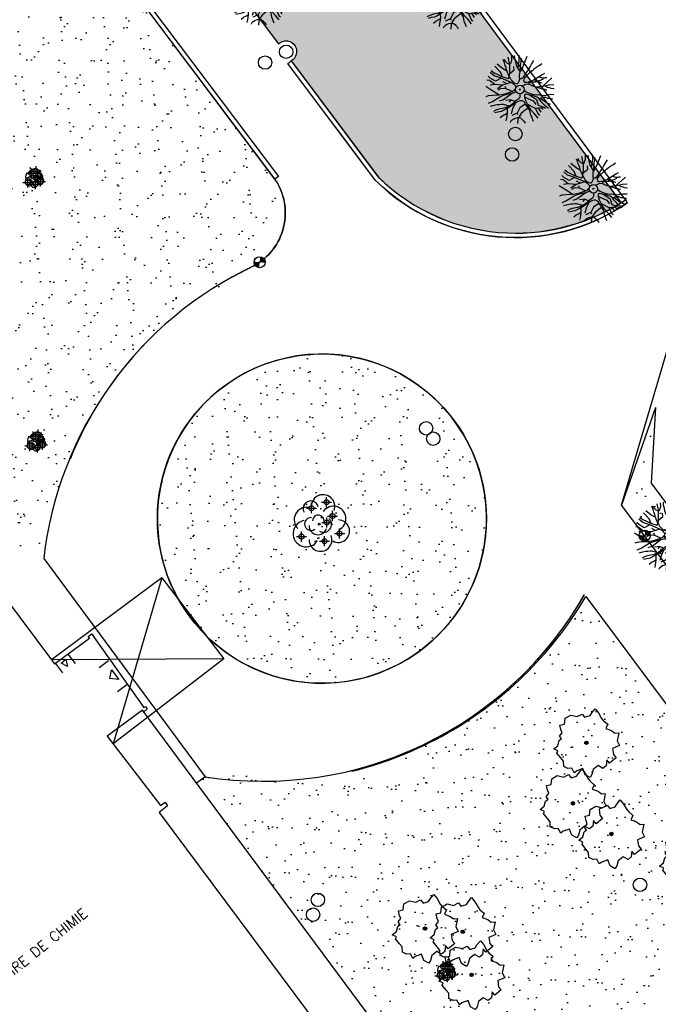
# Model space of a CAD drawing. Header units: metres. Extents: x 1575778 to 1575976, y 2262958 to 2263172.
# Tile 12 of 21: x 1575840 to 1575878, y 2263055 to 2263114. Entities that reach past the tile are written whole.
import ezdxf

# ---------------------------------------------------------------- set-up
doc = ezdxf.new("R2010")
doc.units = ezdxf.units.M
doc.header["$LTSCALE"] = 2
doc.header["$PDMODE"] = 34
doc.header["$PDSIZE"] = 0.3
doc.layers.get('0').update_dxf_attribs({"linetype": 'CONTINUOUS'})
doc.layers.add('Plan de masse', color=253, linetype='CONTINUOUS')
doc.layers.add('VRD_REGARDS', color=134, linetype='CONTINUOUS')
doc.styles.add('ROMANT', font='ROMANT.SHX')
pattern_1 = [(125.0833, (1575975.0691, 2262894.7678), (-1.927831, 0.018311), [0, -1.520051, 0, -1.700057, 0, -1.625054]), (95.0833, (1575975.0691, 2262894.7678), (-2.745103, 1.887266), [0, -0.8200275, 0, -1.370046, 0, -0.525018]), (55.0833, (1575975.0173, 2262893.5388), (0.125663, 3.111715), [0, -0.500017, 0, -1.80006, 0, -2.350079]), (45.0833, (1575975.0173, 2262893.5388), (-0.750162, 3.040563), [0, -0.250008, 0, -1.1800395, 0, -1.350045])]
pattern_2 = [(161.0833, (1575975.0691, 2262894.7678), (-1.570411, -1.118337), [0, -1.520051, 0, -1.700057, 0, -1.6250544]), (131.0833, (1575975.0691, 2262894.7678), (-3.330142, -0.0867), [0, -0.8200275, 0, -1.370046, 0, -0.5250176]), (91.0833, (1575975.7495, 2262893.743), (-1.727357, 2.591293), [0, -0.500017, 0, -1.80006, 0, -2.350079]), (81.0833, (1575975.7495, 2262893.743), (-2.394092, 2.018933), [0, -0.250008, 0, -1.1800395, 0, -1.350045])]

# ---------------------------------------------------------------- blocks, each defined once
blk = doc.blocks.new('190')
for p, q in [((0.052, 0), (-0.052, 0)), ((0, -0.052), (0, 0.052))]:
    blk.add_line(p, q)
for points in [[(-0.44, 1.229), (-0.82, 1.291), (-0.941, 1.636), (-0.968, 1.79)], [(-0.084, 0.235), (-0.076, 0.245), (-0.062, 0.33), (-0.074, 0.466), (-0.144, 0.639), (-0.44, 1.229), (-0.646, 1.539), (-0.688, 1.589), (-0.738, 1.896)], [(-0.619, 1.938), (-0.559, 1.732), (-0.46, 1.523), (-0.354, 1.285), (-0.291, 1.169), (-0.206, 1.053), (-0.142, 0.946), (-0.07, 0.952), (-0.02, 0.98), (0.016, 1.059), (0.061, 1.245), (0.098, 1.367), (0.171, 1.51), (0.208, 1.653), (0.282, 1.81), (0.336, 2.007)], [(-0.329, 1.239), (-0.245, 1.528), (-0.28, 2.015)], [(-0.09, 2.033), (-0.007, 1.626), (0.102, 1.375)], [(0.437, 0.574), (0.37, 0.496), (0.276, 0.425), (0.182, 0.369), (0.097, 0.362), (0.039, 0.398), (-0.01, 0.492), (-0.038, 0.629), (-0.043, 0.765), (-0.014, 0.901), (0.002, 1.001), (0.132, 1.122), (0.27, 1.286), (0.378, 1.415), (0.51, 1.6), (0.67, 1.921)], [(0.405, 1.994), (0.376, 1.859), (0.388, 1.766), (0.396, 1.687), (0.438, 1.6), (0.48, 1.557), (0.566, 1.542), (0.639, 1.591), (0.746, 1.669), (0.873, 1.838)], [(0.686, 0.829), (0.676, 0.931), (0.713, 1.067), (0.728, 1.196), (0.773, 1.303), (0.838, 1.425), (0.926, 1.625), (1.021, 1.76)], [(-1.176, 0.542), (-1.281, 0.892), (-1.358, 1.058), (-1.428, 1.273), (-1.465, 1.412)], [(-0.975, 1.17), (-1.217, 1.309)], [(-0.144, 0.639), (-0.647, 0.843), (-0.975, 1.17), (-1.062, 1.55), (-1.169, 1.665)], [(0.132, 1.122), (0.476, 1.119), (0.579, 1.291)], [(1.723, 0.836), (1.536, 0.765), (1.37, 0.702), (1.204, 0.625), (1.038, 0.576), (0.888, 0.52), (0.686, 0.464), (0.578, 0.437), (0.47, 0.423), (0.428, 0.452), (0.413, 0.495), (0.421, 0.545), (0.45, 0.595), (0.515, 0.666), (0.603, 0.759), (0.675, 0.816), (0.747, 0.901), (0.855, 0.994), (0.993, 1.144), (1.109, 1.257), (1.182, 1.336), (1.239, 1.392)], [(0.655, 0.801), (0.898, 0.871), (1.071, 0.985), (1.258, 1.07), (1.587, 1.273)], [(0.711, 1.062), (0.821, 1.152), (0.894, 1.223), (0.995, 1.308), (1.082, 1.401), (1.24, 1.613)], [(-1.807, 0.935), (-1.668, 0.889), (-1.462, 0.758), (-1.27, 0.62), (-1.148, 0.519), (-0.835, 0.351), (-0.435, 0.198), (-0.292, 0.167), (-0.199, 0.188), (-0.161, 0.191)], [(-0.435, 0.198), (-0.613, 0.549), (-0.837, 0.756), (-1.044, 0.791)], [(-0.647, 0.843), (-1.01, 0.877)], [(-0.613, 0.549), (-0.561, 0.687)], [(-0.396, 0.741), (-0.492, 0.981)], [(-1.117, -0.371), (-1.319, -0.081), (-1.419, -0.002), (-1.525, 0.064), (-1.618, 0.137), (-1.796, 0.23), (-2.008, 0.328)], [(-1.963, 0.534), (-1.722, 0.466), (-1.45, 0.442), (-1.157, 0.397), (-0.957, 0.331), (-0.679, 0.22), (-0.472, 0.112), (-0.329, 0.06), (-0.249, 0.019)], [(-0.472, 0.112), (-1.148, 0.135), (-1.39, 0.239)], [(-0.677, -0.381), (-0.803, -0.141), (-1.062, 0.014)], [(0.239, 0.074), (0.295, 0.074), (0.388, 0.051), (0.459, 0.029), (0.546, -0.015), (0.602, -0.073), (0.645, -0.145), (0.679, -0.217), (0.715, -0.282), (0.758, -0.347), (0.814, -0.42), (0.857, -0.485), (0.906, -0.571), (0.934, -0.636), (0.992, -0.708), (1.041, -0.781), (1.083, -0.86), (1.154, -0.918), (1.19, -0.976), (1.24, -1.019)], [(1.739, -0.191), (1.585, -0.153), (1.326, -0.13), (0.983, -0.076), (0.782, -0.017), (0.653, 0.034), (0.56, 0.071), (0.504, 0.136), (0.497, 0.207), (0.526, 0.272), (0.584, 0.329), (0.678, 0.357), (0.778, 0.377), (0.872, 0.391), (0.994, 0.405), (1.13, 0.41), (1.252, 0.416), (1.374, 0.423), (1.489, 0.429), (1.633, 0.413), (1.798, 0.389), (1.999, 0.38)], [(-0.168, -0.185), (-0.174, -0.214), (-0.224, -0.285), (-0.283, -0.356), (-0.362, -0.391), (-0.491, -0.383), (-0.677, -0.381), (-0.856, -0.393), (-1.143, -0.369), (-1.428, -0.274), (-1.621, -0.158), (-1.842, -0.076), (-2.034, -0.032)], [(-1.8, -0.948), (-1.67, -0.837), (-1.445, -0.632), (-1.264, -0.397), (-1.472, -0.374), (-1.679, -0.329), (-1.851, -0.227), (-2.029, -0.149)], [(-1.953, -0.569), (-1.767, -0.571), (-1.575, -0.61), (-1.443, -0.63)], [(-0.699, -0.452), (-1.01, -0.589), (-1.304, -0.796)], [(-1.264, -0.397), (-0.985, -0.428), (-0.699, -0.452), (-0.542, -0.475), (-0.434, -0.512), (-0.378, -0.534), (-0.328, -0.584), (-0.271, -0.671), (-0.25, -0.757), (-0.288, -0.878), (-0.302, -1.008), (-0.319, -1.208), (-0.349, -1.379), (-0.43, -1.515), (-0.459, -1.601), (-0.565, -1.955)], [(-0.803, -0.141), (-0.975, -0.193)], [(-0.219, -2.023), (-0.23, -1.674), (-0.249, -1.357), (-0.195, -0.963), (-0.143, -0.748), (-0.048, -0.549), (0.025, -0.441), (0.075, -0.413), (0.133, -0.435), (0.182, -0.5), (0.245, -0.615), (0.331, -0.709), (0.409, -0.818), (0.479, -0.912), (0.507, -0.976), (0.543, -1.042), (0.543, -1.107), (0.535, -1.163), (0.52, -1.235), (0.526, -1.35), (0.533, -1.451), (0.546, -1.551), (0.559, -1.651), (0.572, -1.745), (0.601, -1.81), (0.632, -1.934)], [(-0.048, -0.549), (0.199, -1.021), (0.182, -1.297)], [(0.787, -1.087), (0.644, -0.934), (0.545, -0.862), (0.459, -0.775), (0.332, -0.602), (0.261, -0.472), (0.212, -0.378), (0.163, -0.27), (0.127, -0.215)], [(0.622, -0.106), (0.681, -0.045), (0.731, -0.045), (0.832, -0.09), (0.889, -0.14), (0.953, -0.177), (1.017, -0.228), (1.074, -0.257), (1.131, -0.314), (1.174, -0.373), (1.202, -0.423), (1.238, -0.459), (1.294, -0.524)], [(0.859, -0.488), (1, -0.579), (1.114, -0.659), (1.27, -0.746), (1.385, -0.819), (1.513, -0.87), (1.754, -1.032)], [(1.46, -0.389), (1.367, -0.367), (1.282, -0.337), (1.21, -0.308), (1.109, -0.286), (1.053, -0.25), (1.038, -0.206), (1.039, -0.156), (1.077, -0.091)], [(1.368, -0.134), (1.384, -0.181), (1.44, -0.239), (1.468, -0.289), (1.526, -0.34), (1.582, -0.383), (1.64, -0.406), (1.698, -0.465)], [(-1.662, -1.174), (-1.593, -1.125), (-1.479, -1.119), (-1.371, -1.134), (-1.257, -1.171), (-1.143, -1.222), (-1.093, -1.259), (-1.036, -1.338), (-1.009, -1.445), (-1.003, -1.524), (-0.996, -1.624), (-1.016, -1.763)], [(-0.316, -1.172), (-0.62, -1.148), (-0.835, -1.16), (-1.05, -1.229), (-1.201, -1.3), (-1.382, -1.493)], [(-0.288, -0.878), (-0.682, -0.848), (-1.01, -1.004), (-1.338, -0.917)], [(-1.01, -1.004), (-1.027, -1.09)], [(-0.195, -0.963), (0.026, -1.435), (-0.077, -1.849), (-0.043, -1.935)], [(0.245, -0.615), (0.406, -1.09), (0.268, -1.418), (0.406, -1.625), (0.493, -1.832)], [(0.863, -1.843), (0.739, -1.603), (0.698, -1.452), (0.669, -1.345), (0.635, -1.243), (0.62, -1.208), (0.534, -1.169)], [(0.763, -1.219), (0.786, -1.151), (0.765, -1.087), (0.808, -1.087), (0.844, -1.116), (0.901, -1.174), (0.987, -1.225), (1.108, -1.291), (1.18, -1.334), (1.251, -1.378), (1.386, -1.49)], [(1.183, -0.698), (1.926, -0.657)], [(1.328, -0.783), (1.356, -0.905), (1.426, -1.006), (1.483, -1.085), (1.622, -1.229)], [(0.026, -1.435), (0.32, -1.625), (0.355, -1.78)], [(0.173, -1.53), (0.13, -1.832)], [(0.625, -1.219), (0.628, -1.193), (0.649, -1.171), (0.692, -1.193), (0.772, -1.223), (0.828, -1.26), (0.893, -1.317), (0.956, -1.426), (1.005, -1.476), (1.056, -1.534), (1.17, -1.665)]]:
    blk.add_lwpolyline(points)
blk.add_circle((0, 0), 0.25)
blk = doc.blocks.new('480')
blk.add_circle((0, 0), 0.4)
blk = doc.blocks.new('188')
blk.add_circle((0, 0), 0.0197)
for centre, radius, start, end in [((-0.136, 0.224), 0.244, 42.784, 187.1943), ((0.064, 0.343), 0.149, 334.0644, 169.9698), ((0.277, 0.224), 0.231, 300.5795, 149.4928), ((-0.314, 0.016), 0.259, 60.9553, 290.4982), ((-0.122, 0.103), 0.127, 45.6328, 268.8136), ((-0.039, -0.013), 0.173, 137.9595, 303.8229), ((0.028, 0.061), 0.114, 300.4488, 141.9945), ((0.285, -0.091), 0.245, 259.4673, 105.5912), ((-0.172, -0.255), 0.225, 139.2345, 343.6053), ((0.065, -0.056), 0.156, 199.4029, 9.2611), ((0.207, -0.342), 0.221, 201.5434, 50.9966)]:
    blk.add_arc(centre, radius, start, end)
for p in [(0.079, 0.341), (0.385, 0.246), (-0.424, 0.029), (0.138, -0.069), (0.306, -0.04), (-0.128, -0.325), (0.198, -0.394)]:
    blk.add_point(p)
blk = doc.blocks.new('*X18')
at = {"color": 0}
for p, q in [((527495.856, 148357.822), (527495.871, 148357.837)), ((527495.856, 148357.787), (527495.895, 148357.825)), ((527495.856, 148357.752), (527495.918, 148357.813)), ((527495.856, 148357.716), (527495.942, 148357.802)), ((527495.856, 148357.681), (527495.965, 148357.79)), ((527495.856, 148357.645), (527495.989, 148357.778)), ((527495.856, 148357.61), (527496.013, 148357.766)), ((527495.856, 148357.575), (527496.036, 148357.754)), ((527495.856, 148357.539), (527496.06, 148357.743)), ((527495.856, 148357.504), (527496.083, 148357.731)), ((527495.856, 148357.469), (527496.107, 148357.719)), ((527495.878, 148357.455), (527496.13, 148357.707)), ((527495.949, 148357.49), (527496.154, 148357.695)), ((527496.02, 148357.526), (527496.178, 148357.684)), ((527496.09, 148357.561), (527496.201, 148357.672)), ((527496.161, 148357.597), (527496.225, 148357.66)), ((527496.232, 148357.632), (527496.248, 148357.648))]:
    blk.add_line(p, q, dxfattribs=at)
blk = doc.blocks.new('320')
for p, q in [((0, 0), (0, -0.7)), ((1, 0), (1, -0.7)), ((0.5, -0.572), (0.3, -0.172)), ((0.3, -0.172), (0.7, -0.172)), ((0.7, -0.172), (0.5, -0.572))]:
    blk.add_line(p, q)
at = {"rotation": 269.9999999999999}
blk.add_blockref('*X18', (-148357.144, 527495.685), dxfattribs=at)
blk = doc.blocks.new('189')
h = blk.add_hatch()
h.set_pattern_fill('ANSI31', color=256, scale=0.2, style=0)
h.set_pattern_definition([(45, (-527485.07046, -148351.732363), (-0.0176776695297, 0.0176776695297), [])])
edge = h.paths.add_edge_path()
edge.add_arc((0, 0), 0.1, 0, 360)
for p, q in [((-0.685, 1.557), (-0.56, 1.806)), ((-0.56, 1.806), (-0.311, 1.681)), ((-0.311, 1.681), (-0.062, 1.93)), ((-0.062, 1.93), (0.311, 1.868)), ((0.311, 1.868), (0.56, 1.557)), ((-0.996, 1.308), (-0.747, 1.37)), ((-0.996, 1.121), (-0.996, 1.308)), ((-0.747, 1.37), (-0.685, 1.557)), ((0.56, 1.557), (0.872, 1.494)), ((0.872, 1.494), (0.872, 1.245)), ((0.872, 1.245), (1.183, 1.121)), ((1.183, 1.121), (1.37, 1.183)), ((1.37, 1.183), (1.681, 1.245)), ((1.681, 1.245), (1.681, 0.934)), ((-1.744, 0.934), (-1.432, 0.934)), ((-1.619, 0.685), (-1.744, 0.934)), ((-1.744, 0.623), (-1.619, 0.685)), ((-1.744, 0.249), (-1.744, 0.623)), ((-1.432, 0.934), (-1.183, 1.121)), ((-1.183, 1.121), (-0.996, 1.121)), ((1.681, 0.934), (1.619, 0.56)), ((-1.93, -0.249), (-1.744, 0)), ((-1.744, 0), (-1.744, 0.249)), ((1.681, 0.062), (1.432, -0.062)), ((1.619, 0.56), (1.619, 0.374)), ((1.619, 0.374), (1.681, 0.062)), ((-1.806, -0.498), (-1.93, -0.249)), ((-1.619, -0.623), (-1.806, -0.498)), ((1.432, -0.062), (1.619, -0.374)), ((1.619, -0.374), (1.681, -0.623)), ((-1.681, -0.934), (-1.619, -0.623)), ((-1.494, -0.934), (-1.681, -0.934)), ((-1.121, -1.059), (-1.494, -0.934)), ((-1.245, -1.432), (-1.121, -1.059)), ((1.494, -1.059), (1.432, -1.37)), ((1.868, -0.747), (1.494, -1.059)), ((1.681, -0.623), (1.868, -0.747)), ((-1.121, -1.744), (-1.245, -1.432)), ((-0.934, -1.681), (-1.121, -1.744)), ((-0.685, -1.494), (-0.934, -1.681)), ((-0.311, -1.494), (-0.685, -1.494)), ((-0.187, -1.806), (-0.311, -1.494)), ((0.311, -1.557), (0.062, -1.806)), ((0.311, -1.806), (0.311, -1.557)), ((0.996, -1.245), (0.81, -1.557)), ((0.81, -1.557), (0.81, -1.806)), ((1.432, -1.37), (0.996, -1.245)), ((0.062, -1.806), (-0.187, -1.806)), ((0.81, -1.806), (0.311, -1.806))]:
    blk.add_line(p, q)
blk.add_circle((0, 0), 0.1)

msp = doc.modelspace()

# ---------------------------------------------------------------- hatches: boundary and pattern name
at = {"layer": 'Plan de masse'}
h = msp.add_hatch(dxfattribs=at)
h.set_pattern_fill('AR-SAND', color=256, scale=1.000034, angle=35.56035, style=0)
h.set_pattern_definition(pattern_2)
edge = h.paths.add_edge_path()
edge.add_line((1575811.691, 2263116.305), (1575816.199, 2263112.913))
edge.add_line((1575816.199, 2263112.913), (1575818.146, 2263114.353))
edge.add_line((1575818.146, 2263114.353), (1575821.006, 2263110.578))
edge.add_line((1575821.006, 2263110.578), (1575821.825, 2263111.187))
edge.add_line((1575821.825, 2263111.187), (1575818.935, 2263114.963))
edge.add_line((1575818.935, 2263114.963), (1575831.493, 2263124.318))
edge.add_line((1575831.493, 2263124.318), (1575834.433, 2263120.305))
edge.add_arc((1575841.07, 2263108.481), 13.559, 37.37141, 119.30579, ccw=False)
edge.add_line((1575851.845, 2263116.711), (1575855.16, 2263112.291))
edge.add_arc((1575855.599, 2263111.825), 0.64, -59.78115, 133.32637, ccw=False)
edge.add_line((1575855.921, 2263111.272), (1575859.209, 2263106.885))
edge.add_line((1575859.209, 2263106.885), (1575861.094, 2263104.367))
edge.add_arc((1575869.276, 2263112.753), 11.717, 225.70316, 302.24611)
edge.add_line((1575875.528, 2263102.844), (1575864.184, 2263118.143))
edge.add_line((1575864.184, 2263118.143), (1575859.017, 2263125.008))
edge.add_line((1575859.017, 2263125.008), (1575859.27, 2263125.204))
edge.add_line((1575859.27, 2263125.204), (1575859.421, 2263125.06))
edge.add_line((1575859.421, 2263125.06), (1575874.577, 2263136.553))
edge.add_line((1575874.577, 2263136.553), (1575880.19, 2263137.456))
edge.add_line((1575880.19, 2263137.456), (1575888.356, 2263143.654))
edge.add_line((1575888.356, 2263143.654), (1575889.397, 2263142.218))
edge.add_line((1575889.397, 2263142.218), (1575894.531, 2263146.141))
edge.add_line((1575894.531, 2263146.141), (1575894.937, 2263145.596))
edge.add_line((1575894.937, 2263145.596), (1575896.476, 2263146.87))
edge.add_line((1575896.476, 2263146.87), (1575910.317, 2263128.639))
edge.add_line((1575910.317, 2263128.639), (1575910.437, 2263128.693))
edge.add_line((1575910.437, 2263128.693), (1575915.013, 2263132.638))
edge.add_line((1575915.013, 2263132.638), (1575918.519, 2263138.229))
edge.add_line((1575918.519, 2263138.229), (1575919.474, 2263139.753))
edge.add_line((1575919.474, 2263139.753), (1575911.724, 2263157.055))
edge.add_line((1575911.724, 2263157.055), (1575906.703, 2263168.812))
edge.add_line((1575906.703, 2263168.812), (1575905.261, 2263167.909))
edge.add_line((1575905.261, 2263167.909), (1575891.838, 2263156.469))
edge.add_line((1575891.838, 2263156.469), (1575878.736, 2263145.303))
edge.add_line((1575878.736, 2263145.303), (1575853.993, 2263124.186))
edge.add_line((1575853.993, 2263124.186), (1575841.059, 2263139.933))
edge.add_line((1575841.059, 2263139.933), (1575827.249, 2263128.889))
edge.add_line((1575827.249, 2263128.889), (1575811.691, 2263116.305))
h = msp.add_hatch(dxfattribs=at)
h.set_pattern_fill('AR-SAND', color=256, scale=1.000034, angle=-0.43965, style=0)
h.set_pattern_definition(pattern_1)
edge = h.paths.add_edge_path()
edge.add_line((1575832.684, 2263092.001), (1575827.264, 2263099.29))
edge.add_line((1575827.264, 2263099.29), (1575826.406, 2263098.666))
edge.add_line((1575826.406, 2263098.666), (1575825.039, 2263100.515))
edge.add_line((1575825.039, 2263100.515), (1575825.421, 2263100.909))
edge.add_line((1575825.421, 2263100.909), (1575822.673, 2263104.581))
edge.add_line((1575822.673, 2263104.581), (1575823.53, 2263105.198))
edge.add_line((1575823.53, 2263105.198), (1575826.227, 2263101.515))
edge.add_line((1575826.227, 2263101.515), (1575836.39, 2263109.065))
edge.add_line((1575836.39, 2263109.065), (1575837.337, 2263109.766))
edge.add_line((1575837.337, 2263109.766), (1575834.461, 2263113.68))
edge.add_arc((1575841.2, 2263108.339), 8.599, 44.48967, 141.60035, ccw=False)
edge.add_line((1575847.334, 2263114.365), (1575854.944, 2263104.255))
edge.add_arc((1575851.967, 2263102.24), 3.595, -61.26247, 34.09455, ccw=False)
edge.add_line((1575853.696, 2263099.087), (1575852.399, 2263098.427))
edge.add_line((1575852.399, 2263098.427), (1575847.442, 2263094.703))
edge.add_arc((1575862.9, 2263079.446), 21.72, 135.37365, 173.82457)
edge.add_line((1575841.307, 2263081.782), (1575840.543, 2263081.464))
edge.add_line((1575840.543, 2263081.464), (1575837.219, 2263085.936))
edge.add_line((1575837.219, 2263085.936), (1575839.69, 2263100.562))
edge.add_line((1575839.69, 2263100.562), (1575837.675, 2263099.048))
edge.add_line((1575837.675, 2263099.048), (1575834.474, 2263093.32))
edge.add_line((1575834.474, 2263093.32), (1575832.684, 2263092.001))
for points in [[(1575854.364, 2263099.274), (1575854.037, 2263099.309), (1575854.072, 2263099.636, -0.414214)], [(1575854.002, 2263098.982), (1575854.037, 2263099.309), (1575853.711, 2263099.344, 0.414214)], [(1575877.257, 2263083.025), (1575876.931, 2263083.06), (1575876.966, 2263083.387, -0.414214)], [(1575876.896, 2263082.733), (1575876.931, 2263083.06), (1575876.604, 2263083.095, 0.414214)]]:
    msp.add_hatch(color=256, dxfattribs=at).paths.add_polyline_path(points)
h = msp.add_hatch(dxfattribs=at)
h.set_pattern_fill('AR-SAND', color=256, scale=1.000034, angle=-0.43965, style=0)
h.set_pattern_definition(pattern_1)
edge = h.paths.add_edge_path()
edge.add_arc((1575857.74, 2263084.069), 9.785, -0.43965, 359.56035)
h.paths.add_polyline_path([(1575863.392, 2263089.487), (1575864.16, 2263088.481), (1575863.524, 2263087.996), (1575862.756, 2263089.001)], flags=16)
edge = h.paths.add_edge_path(flags=16)
edge.add_arc((1575863.934, 2263089.435), 0.4, -0.43965, 359.56035)
edge = h.paths.add_edge_path(flags=16)
edge.add_arc((1575864.358, 2263088.819), 0.4, -0.43965, 359.56035)
h = msp.add_hatch(dxfattribs=at)
h.set_pattern_fill('AR-SAND', color=256, scale=1.000034, angle=35.56035, style=0)
h.set_pattern_definition(pattern_2)
edge = h.paths.add_edge_path()
edge.add_line((1575912.079, 2263039.482), (1575894.1, 2263063.622))
edge.add_line((1575894.1, 2263063.622), (1575877.306, 2263086.171))
edge.add_line((1575877.306, 2263086.171), (1575877.571, 2263090.675))
edge.add_line((1575877.571, 2263090.675), (1575875.547, 2263084.876))
edge.add_line((1575875.547, 2263084.876), (1575892.369, 2263062.362))
edge.add_line((1575892.369, 2263062.362), (1575909.282, 2263039.679))
edge.add_arc((1575910.745, 2263040.496), 1.675, 209.17412, 322.76543)
h = msp.add_hatch(dxfattribs=at)
h.set_pattern_fill('AR-SAND', color=256, scale=1.000033, angle=-0.43966, style=0)
h.set_pattern_definition([(76.3911, (1575768.0006, 2262811.7717), (-1.258813, 1.460225), [0, -1.520051, 0, -1.700057, 0, -1.625054]), (46.3911, (1575768.0006, 2262811.7717), (-0.394385, 3.307842), [0, -0.8200274, 0, -1.370046, 0, -0.5250176]), (6.3911, (1575767.0432, 2262810.9995), (2.420392, 1.959659), [0, -0.500017, 0, -1.80006, 0, -2.350079]), (356.3911, (1575767.0432, 2262810.9995), (1.78881, 2.57059), [0, -0.250008, 0, -1.1800395, 0, -1.350045])])
edge = h.paths.add_edge_path()
edge.add_line((1575850.876, 2263068.802), (1575859.527, 2263069.05))
edge.add_arc((1575854.124, 2263090.783), 22.395, 283.96049, 329.55171)
edge.add_line((1575873.43, 2263079.434), (1575873.644, 2263076.966))
edge.add_line((1575873.644, 2263076.966), (1575872.977, 2263076.389))
edge.add_line((1575872.977, 2263076.389), (1575873.554, 2263075.722))
edge.add_line((1575873.554, 2263075.722), (1575874.221, 2263076.299))
edge.add_line((1575874.221, 2263076.299), (1575873.644, 2263076.966))
edge.add_line((1575873.644, 2263076.966), (1575873.43, 2263079.434))
edge.add_line((1575873.43, 2263079.434), (1575884.713, 2263064.307))
edge.add_line((1575884.713, 2263064.307), (1575884.233, 2263063.312))
edge.add_line((1575884.233, 2263063.312), (1575883.512, 2263062.774))
edge.add_line((1575883.512, 2263062.774), (1575884.469, 2263061.491))
edge.add_line((1575884.469, 2263061.491), (1575885.19, 2263062.03))
edge.add_line((1575885.19, 2263062.03), (1575884.233, 2263063.312))
edge.add_line((1575884.233, 2263063.312), (1575884.713, 2263064.307))
edge.add_line((1575884.713, 2263064.307), (1575897.892, 2263046.71))
edge.add_line((1575897.892, 2263046.71), (1575896.817, 2263045.921))
edge.add_line((1575896.817, 2263045.921), (1575896.638, 2263045.765))
edge.add_line((1575896.638, 2263045.765), (1575894.147, 2263043.921))
edge.add_line((1575894.147, 2263043.921), (1575888.272, 2263051.858))
edge.add_line((1575888.272, 2263051.858), (1575873.415, 2263040.871))
edge.add_line((1575873.415, 2263040.871), (1575873.333, 2263041.004))
edge.add_line((1575873.333, 2263041.004), (1575871.57, 2263039.645))
edge.add_line((1575871.57, 2263039.645), (1575870.958, 2263040.704))
edge.add_line((1575870.958, 2263040.704), (1575867.895, 2263045.087))
edge.add_line((1575867.895, 2263045.087), (1575868.23, 2263045.375))
edge.add_line((1575868.23, 2263045.375), (1575867.942, 2263045.711))
edge.add_line((1575867.942, 2263045.711), (1575867.606, 2263045.423))
edge.add_line((1575867.606, 2263045.423), (1575867.895, 2263045.087))
edge.add_line((1575867.895, 2263045.087), (1575870.958, 2263040.704))
edge.add_line((1575870.958, 2263040.704), (1575866.159, 2263047.13))
edge.add_line((1575866.159, 2263047.13), (1575866.098, 2263047.023))
edge.add_line((1575866.098, 2263047.023), (1575850.285, 2263068.348))
edge.add_line((1575850.285, 2263068.348), (1575850.876, 2263068.802))

# ---------------------------------------------------------------- linework, layer by layer
for p, q in [((1575855.15, 2263104.405), (1575854.95, 2263104.254)), ((1575875.837, 2263103.109), (1575875.791, 2263103.013)), ((1575875.791, 2263103.013), (1575875.891, 2263102.837)), ((1575875.597, 2263084.809), (1575875.547, 2263084.876)), ((1575841.198, 2263081.699), (1575850.792, 2263068.724))]:
    msp.add_line(p, q)
for p, q in [((1575860.935, 2263104.164), (1575858.549, 2263107.349)), ((1575875.547, 2263084.876), (1575878.726, 2263095.617)), ((1575881.247, 2263077.278), (1575875.547, 2263084.876)), ((1575873.43, 2263079.434), (1575884.713, 2263064.307))]:
    msp.add_line(p, q, dxfattribs=at)
at = {"layer": 'Plan de masse', "flags": 128}
msp.add_lwpolyline([(1575875.791, 2263103.013), (1575860.89, 2263123.122), (1575859.27, 2263125.204), (1575859.017, 2263125.008), (1575860.636, 2263122.928), (1575875.529, 2263102.843)], close=True, dxfattribs=at)
for points in [[(1575816.199, 2263112.913), (1575818.145, 2263114.354), (1575821.006, 2263110.579), (1575821.825, 2263111.188), (1575818.935, 2263114.964), (1575831.493, 2263124.318), (1575834.433, 2263120.305, -0.164491), (1575842.968, 2263121.907, -0.197048), (1575851.843, 2263116.71), (1575855.159, 2263112.291, -0.482349), (1575856.148, 2263112.154, -0.416523), (1575855.92, 2263111.278), (1575861.094, 2263104.368, 0.184717), (1575868.782, 2263101.047, 0.159208), (1575875.791, 2263103.013)], [(1575854.944, 2263104.256), (1575847.333, 2263114.365, 0.219307), (1575840.604, 2263116.917, 0.210882), (1575834.461, 2263113.68), (1575836.763, 2263110.501)], [(1575854.944, 2263104.256, -0.441872), (1575853.696, 2263099.088), (1575852.399, 2263098.427)]]:
    msp.add_lwpolyline(points, format="xyb", dxfattribs=at)
at = {"layer": 'Plan de masse', "ltscale": 0.005, "flags": 128}
for points in [[(1575854.95, 2263104.254), (1575847.334, 2263114.366, 0.219764), (1575840.605, 2263116.92, 0.211325), (1575834.466, 2263113.674), (1575834.349, 2263113.895, -0.210232), (1575840.588, 2263117.194, -0.220862), (1575847.491, 2263114.574), (1575855.15, 2263104.405)], [(1575855.921, 2263111.272), (1575861.096, 2263104.367, 0.185586), (1575868.776, 2263101.049, 0.156296), (1575875.791, 2263103.013), (1575875.891, 2263102.837, -0.16192), (1575868.759, 2263100.784, -0.186157), (1575860.935, 2263104.164), (1575855.721, 2263111.122)]]:
    msp.add_lwpolyline(points, format="xyb", close=True, dxfattribs=at)
at = {"layer": 'Plan de masse', "flags": 128}
for points in [[(1575826.15, 2263095.913), (1575838.391, 2263079.637), (1575838.888, 2263079.988), (1575839.051, 2263079.797), (1575838.755, 2263079.585), (1575841.845, 2263075.43), (1575843.915, 2263076.956), (1575843.842, 2263077.054), (1575844.055, 2263077.217), (1575844.207, 2263077.01), (1575847.159, 2263072.834), (1575847.267, 2263072.91), (1575847.348, 2263072.753), (1575847.153, 2263072.592), (1575847.067, 2263072.688), (1575844.98, 2263071.129), (1575848.143, 2263067.012), (1575848.423, 2263067.214), (1575848.558, 2263066.989), (1575848.072, 2263066.604), (1575857.644, 2263053.767)], [(1575877.571, 2263090.675), (1575875.546, 2263084.876)], [(1575877.571, 2263090.675), (1575877.306, 2263086.171)], [(1575877.306, 2263086.171), (1575912.079, 2263039.482)], [(1575871.57, 2263039.645), (1575847.067, 2263072.688)], [(1575850.792, 2263068.724), (1575850.285, 2263068.348)]]:
    msp.add_lwpolyline(points, dxfattribs=at)
at = {"layer": 'Plan de masse', "ltscale": 0.005, "flags": 128}
for points in [[(1575848.219, 2263080.544), (1575841.662, 2263075.667)], [(1575848.219, 2263080.544), (1575845.324, 2263070.68)], [(1575848.219, 2263080.544), (1575851.902, 2263075.734)], [(1575851.902, 2263075.734), (1575841.662, 2263075.667)], [(1575851.902, 2263075.734), (1575845.324, 2263070.68)]]:
    msp.add_lwpolyline(points, dxfattribs=at)
at = {"layer": 'Plan de masse'}
for centre, radius in [((1575854.037, 2263099.309), 0.329), ((1575857.74, 2263084.069), 9.785), ((1575876.931, 2263083.06), 0.329)]:
    msp.add_circle(centre, radius, dxfattribs=at)
for centre, radius, start, end in [((1575851.961, 2263102.244), 3.602, 298.7822, 33.91976), ((1575869.221, 2263112.605), 11.828, 225.52981, 304.32775), ((1575863.006, 2263079.21), 21.95, 115.09829, 173.48937), ((1575852.245, 2263102.173), 3.41, 294.87672, 301.32012), ((1575862.9, 2263079.446), 21.719, 135.37367, 157.96722), ((1575857.74, 2263084.069), 9.785, 38.89053, 218.89153), ((1575857.74, 2263084.069), 9.785, 218.89053, 38.89153), ((1575854.217, 2263090.513), 22.057, 261.06673, 330.20841), ((1575854.217, 2263090.513), 22.057, 283.24251, 330.20844), ((1575854.124, 2263090.783), 22.394, 315.22462, 329.55182), ((1575854.124, 2263090.783), 22.394, 283.96023, 315.22461)]:
    msp.add_arc(centre, radius, start, end, dxfattribs=at)

# ---------------------------------------------------------------- block references
for name, p, xscale, yscale, rotation in [('190', (1575854.103, 2263115.42), 1.000033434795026, 1.000033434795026, 38.89103204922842), ('190', (1575865.534, 2263115.194), 1.000033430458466, 1.000033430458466, 38.89102985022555), ('480', (1575855.616, 2263111.818), 1.000033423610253, 1.000033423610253, 38.89103174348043), ('190', (1575869.507, 2263109.576), 1.000033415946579, 1.000033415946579, 38.89102928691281), ('480', (1575854.361, 2263111.178), 1.000033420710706, 1.000033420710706, 38.89103187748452), ('480', (1575869.243, 2263106.931), 1.000033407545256, 1.000033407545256, 38.89102926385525), ('480', (1575869.047, 2263105.712), 1.000033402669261, 1.000033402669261, 38.89102921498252), ('190', (1575873.881, 2263103.671), 1.000033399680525, 1.000033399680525, 38.89102859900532), ('188', (1575840.606, 2263104.289), 1.000033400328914, 1.000033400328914, 38.89103419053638), ('480', (1575863.934, 2263089.435), 1.000033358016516, 1.000033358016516, 38.89103025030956), ('188', (1575840.729, 2263088.631), 1.000033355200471, 1.000033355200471, 38.89103415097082), ('480', (1575864.358, 2263088.819), 1.000033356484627, 1.000033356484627, 38.8910301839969), ('190', (1575878.35, 2263083.027), 1.000033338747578, 1.000033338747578, 38.8910277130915), ('320', (1575841.902, 2263075.453), 0.9242557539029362, 1.000033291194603, 37.17809003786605), ('320', (1575845.043, 2263075.62), 1.801399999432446, 1.000042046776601, 307.3456085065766), ('189', (1575873.463, 2263070.744), 1.000033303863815, 1.000033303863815, 38.89102857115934), ('189', (1575872.664, 2263067.146), 1.00003329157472, 1.00003329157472, 38.89102859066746), ('189', (1575874.953, 2263065.323), 1.00003328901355, 1.00003328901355, 38.89102836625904), ('189', (1575879.754, 2263063.783), 1.000033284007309, 1.000033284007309, 38.89102750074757), ('480', (1575876.651, 2263062.302), 1.000033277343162, 1.000033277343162, 38.89102787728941), ('189', (1575863.869, 2263059.702), 1.000033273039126, 1.000033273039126, 38.89103026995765), ('189', (1575866.112, 2263059.515), 1.00003327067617, 1.00003327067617, 38.8910297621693), ('480', (1575857.501, 2263061.41), 1.000033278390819, 1.000033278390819, 38.89103139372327), ('480', (1575857.216, 2263060.526), 1.000033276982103, 1.000033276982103, 38.89103152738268), ('189', (1575866.635, 2263056.95), 1.000033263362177, 1.000033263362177, 38.8910296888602), ('188', (1575865.098, 2263057.143), 1.000033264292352, 1.000033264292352, 38.89102998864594)]:
    msp.add_blockref(name, p, dxfattribs=dict(at, xscale=xscale, yscale=yscale, rotation=rotation))
at = {"layer": 'Plan de masse', "xscale": 3.031069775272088, "yscale": 3.031069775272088, "zscale": 3.030968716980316, "rotation": 38.89103133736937}
msp.add_blockref('188', (1575857.576, 2263083.736), dxfattribs=at)
at = {"layer": 'VRD_REGARDS', "xscale": 1.000033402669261, "yscale": 1.000033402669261, "rotation": 38.89102921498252}
msp.add_blockref('480', (1575869.047, 2263105.712), dxfattribs=at)

# ---------------------------------------------------------------- texts
at = {"layer": 'Plan de masse', "style": 'ROMANT'}
msp.add_text('LABORATOIRE DE CHIMIE', height=0.6, rotation=38.89102, dxfattribs=at).set_placement((1575836.313, 2263054.398))

doc.saveas('drawing.dxf')
